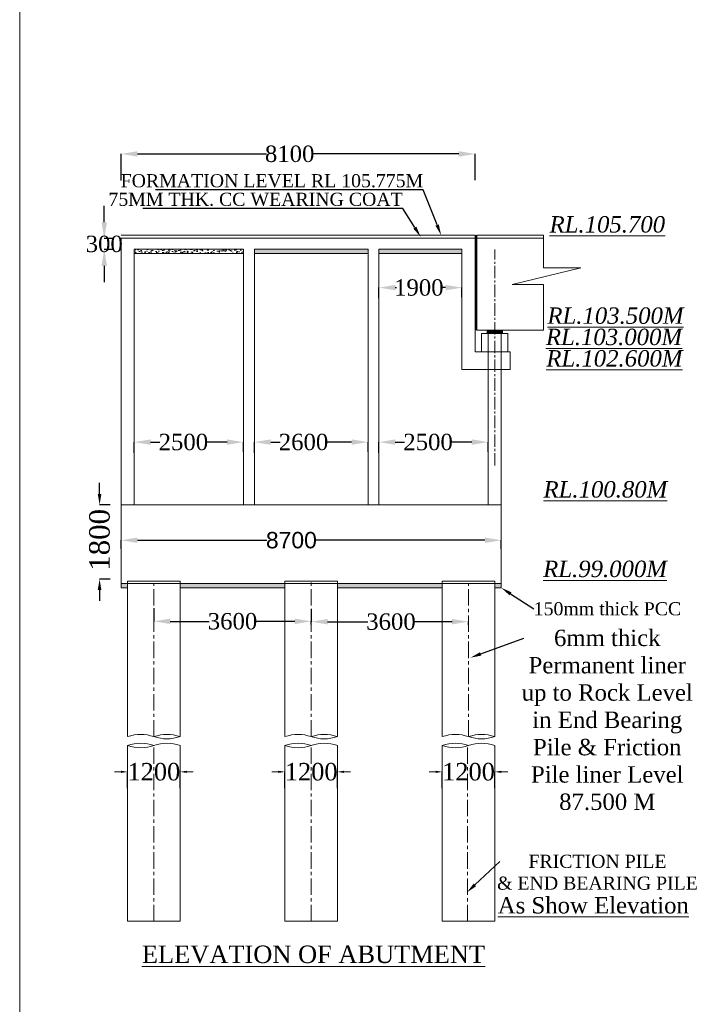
# Model space of a CAD drawing. Header units: millimetres. Extents: x 103078 to 28190236, y -3207472 to 320261.
# Tile 3 of 15: x 27853119 to 27915597, y -377406 to -287257. Entities that reach past the tile are written whole.
import ezdxf
from ezdxf import colors
from ezdxf.entities.mleader import LeaderData, LeaderLine
from ezdxf.math import Vec2, Vec3

# ---------------------------------------------------------------- set-up
doc = ezdxf.new("R2010")
doc.units = ezdxf.units.MM
doc.header["$LTSCALE"] = 60
doc.header["$MEASUREMENT"] = 0
doc.linetypes.add('CENTER2', pattern=[28.575, 19.05, -3.175, 3.175, -3.175])
doc.linetypes.add('CENTERX2', pattern=[4, 2.5, -0.5, 0.5, -0.5])
doc.layers.add('TEXT', color=7, linetype='Continuous')
doc.styles.add('PDF Arial Bold', font='times.ttf')
doc.dimstyles.get("Standard").update_dxf_attribs({"dimtxt": 400, "dimasz": 215, "dimexe": 0.18, "dimexo": 0.0625, "dimgap": 0.09, "dimtad": 0, "dimtih": 1, "dimtoh": 1, "dimdec": 0, "dimzin": 4, "dimdsep": 46, "dimtxsty": 'Standard', "dimblk": 'OPEN90', "dimcen": 0, "dimadec": 0, "dimazin": 1, "dimtfac": 1, "dimtdec": 0, "dimtix": 1, "dimtofl": 0, "dimtmove": 0, "dimatfit": 3, "dimldrblk": 'OPEN30', "dimfxl": 1, "dimtolj": 1, "dimtzin": 0, "dimarcsym": 0})
pattern_1 = [(50, (1894548.4, -303629), (717.260183, -62.752135), [75, -825]), (355, (1894548.4, -303629), (-138.751334, 752.192134), [60, -660]), (100.4514445, (1894608.14, -303634.2), (578.508847, 689.439991), [63.740192, -701.142112]), (46.1842, (1894548.4, -303429), (1067.24133, -165.51928), [112.5, -1237.5]), (96.6356355, (1894637.3, -303442.8), (934.661946, 974.1186), [95.61034, -1051.71376]), (351.184164, (1894548.4, -303429), (934.661945, 974.1186), [90, -990]), (21, (1894648.4, -303479), (596.907052, -402.61889), [75, -825]), (326, (1894648.4, -303479), (243.315332, 725.150045), [60, -660]), (71.4514447, (1894698.1, -303512.55), (840.222377, 322.531153), [63.74019, -701.142112]), (37.5, (1894548.37, -303629), (12.1598553, 332.8938538), [0, -652, 0, -670, 0, -662.5]), (7.5, (1894548.37, -303629), (263.0695374, 394.411712), [0, -382, 0, -637, 0, -252.5]), (327.5, (1894325.37, -303629), (533.8224362, -22.5548717), [0, -250, 0, -780, 0, -1035]), (317.5, (1894225.37, -303629), (583.186169, 100.104982), [0, -325, 0, -518, 0, -735])]

# ---------------------------------------------------------------- blocks, each defined once
blk = doc.blocks.new('*D6183')
at = {"color": 0, "linetype": 'Continuous', "lineweight": -2, "ltscale": 2, "transparency": 16777216}
for p, q in [((27860858, -305796), (27860858, -304296)), ((27861614, -307296), (27860858, -307296)), ((27861629, -308296), (27860858, -308296)), ((27860858, -309796), (27860858, -311296))]:
    blk.add_line(p, q, dxfattribs=at)
at = {"color": 0, "linetype": 'Continuous', "lineweight": 9, "ltscale": 2, "transparency": 16777216}
for points in [[(27860608, -305796), (27861108, -305796), (27860858, -307296)], [(27860608, -309796), (27861108, -309796), (27860858, -308296)]]:
    blk.add_solid(points, dxfattribs=at)
at = {"layer": 'Defpoints', "color": 0, "linetype": 'Continuous', "lineweight": 9, "ltscale": 2, "transparency": 16777216}
for p in [(27860858, -307296), (27861614, -307296), (27861629, -308296)]:
    blk.add_point(p, dxfattribs=at)
at = {"color": 0, "linetype": 'Continuous', "lineweight": 9, "ltscale": 2, "transparency": 16777216, "insert": (27860858, -307796), "char_height": 1500, "attachment_point": 5, "style": 'PDF Arial Bold'}
blk.add_mtext('\\A1;300', dxfattribs=at)
blk = doc.blocks.new('*D6184')
at = {"color": 0, "linetype": 'Continuous', "lineweight": -2, "ltscale": 2, "transparency": 16777216}
for p, q in [((27862400, -301995), (27862400, -299546)), ((27863900, -299547), (27875722, -299547)), ((27893300, -299547), (27879938, -299547)), ((27894800, -301959), (27894800, -299546))]:
    blk.add_line(p, q, dxfattribs=at)
at = {"color": 0, "linetype": 'Continuous', "lineweight": 9, "ltscale": 2, "transparency": 16777216}
for points in [[(27863900, -299297), (27863900, -299797), (27862400, -299547)], [(27893300, -299297), (27893300, -299797), (27894800, -299547)]]:
    blk.add_solid(points, dxfattribs=at)
at = {"layer": 'Defpoints', "color": 0, "linetype": 'Continuous', "lineweight": 9, "ltscale": 2, "transparency": 16777216}
for p in [(27894800, -299547), (27862400, -301995), (27894800, -301959)]:
    blk.add_point(p, dxfattribs=at)
at = {"color": 0, "linetype": 'Continuous', "lineweight": 9, "ltscale": 2, "transparency": 16777216, "insert": (27877830, -299547), "char_height": 1500, "attachment_point": 5, "style": 'PDF Arial Bold'}
blk.add_mtext('\\A1;8100', dxfattribs=at)
blk = doc.blocks.new('*D6185')
at = {"color": 0, "linetype": 'Continuous', "lineweight": 9, "ltscale": 2, "transparency": 16777216}
for p, q in [((27862400, -356121), (27861800, -356121)), ((27868400, -356121), (27869000, -356121))]:
    blk.add_line(p, q, dxfattribs=at)
at = {"color": 0, "linetype": 'Continuous', "lineweight": -2, "ltscale": 2, "transparency": 16777216}
for p, q in [((27863000, -357606), (27863000, -356120)), ((27867800, -357606), (27867800, -356120))]:
    blk.add_line(p, q, dxfattribs=at)
at = {"color": 0, "linetype": 'Continuous', "lineweight": 9, "ltscale": 2, "transparency": 16777216}
for points in [[(27862400, -356021), (27862400, -356221), (27863000, -356121)], [(27868400, -356021), (27868400, -356221), (27867800, -356121)]]:
    blk.add_solid(points, dxfattribs=at)
at = {"layer": 'Defpoints', "color": 0, "linetype": 'Continuous', "lineweight": 9, "ltscale": 2, "transparency": 16777216}
for p in [(27867800, -356121), (27863000, -357607), (27867800, -357607)]:
    blk.add_point(p, dxfattribs=at)
at = {"color": 0, "linetype": 'Continuous', "lineweight": 9, "ltscale": 2, "transparency": 16777216, "insert": (27865400, -356121), "char_height": 1000, "attachment_point": 5, "style": 'PDF Arial Bold'}
blk.add_mtext('\\A1;{\\H1.6x;1200}', dxfattribs=at)
blk = doc.blocks.new('*D6186')
at = {"color": 0, "linetype": 'Continuous', "lineweight": 9, "ltscale": 2, "transparency": 16777216}
for p, q in [((27876800, -356121), (27876200, -356121)), ((27882800, -356121), (27883400, -356121))]:
    blk.add_line(p, q, dxfattribs=at)
at = {"color": 0, "linetype": 'Continuous', "lineweight": -2, "ltscale": 2, "transparency": 16777216}
for p, q in [((27877400, -357606), (27877400, -356120)), ((27882200, -357606), (27882200, -356120))]:
    blk.add_line(p, q, dxfattribs=at)
at = {"color": 0, "linetype": 'Continuous', "lineweight": 9, "ltscale": 2, "transparency": 16777216}
for points in [[(27876800, -356021), (27876800, -356221), (27877400, -356121)], [(27882800, -356021), (27882800, -356221), (27882200, -356121)]]:
    blk.add_solid(points, dxfattribs=at)
at = {"layer": 'Defpoints', "color": 0, "linetype": 'Continuous', "lineweight": 9, "ltscale": 2, "transparency": 16777216}
for p in [(27882200, -356121), (27877400, -357607), (27882200, -357607)]:
    blk.add_point(p, dxfattribs=at)
at = {"color": 0, "linetype": 'Continuous', "lineweight": 9, "ltscale": 2, "transparency": 16777216, "insert": (27879800, -356121), "char_height": 1000, "attachment_point": 5, "style": 'PDF Arial Bold'}
blk.add_mtext('\\A1;{\\H1.6x;1200}', dxfattribs=at)
blk = doc.blocks.new('*D6187')
at = {"color": 0, "linetype": 'Continuous', "lineweight": 9, "ltscale": 2, "transparency": 16777216}
for p, q in [((27891200, -356121), (27890600, -356121)), ((27897200, -356121), (27897800, -356121))]:
    blk.add_line(p, q, dxfattribs=at)
at = {"color": 0, "linetype": 'Continuous', "lineweight": -2, "ltscale": 2, "transparency": 16777216}
for p, q in [((27891800, -357606), (27891800, -356120)), ((27896600, -357606), (27896600, -356120))]:
    blk.add_line(p, q, dxfattribs=at)
at = {"color": 0, "linetype": 'Continuous', "lineweight": 9, "ltscale": 2, "transparency": 16777216}
for points in [[(27891200, -356021), (27891200, -356221), (27891800, -356121)], [(27897200, -356021), (27897200, -356221), (27896600, -356121)]]:
    blk.add_solid(points, dxfattribs=at)
at = {"layer": 'Defpoints', "color": 0, "linetype": 'Continuous', "lineweight": 9, "ltscale": 2, "transparency": 16777216}
for p in [(27896600, -356121), (27891800, -357607), (27896600, -357607)]:
    blk.add_point(p, dxfattribs=at)
at = {"color": 0, "linetype": 'Continuous', "lineweight": 9, "ltscale": 2, "transparency": 16777216, "insert": (27894200, -356121), "char_height": 1000, "attachment_point": 5, "style": 'PDF Arial Bold'}
blk.add_mtext('\\A1;{\\H1.6x;1200}', dxfattribs=at)
blk = doc.blocks.new('*D6193')
at = {"color": 0, "linetype": 'Continuous', "lineweight": -2, "ltscale": 2, "transparency": 16777216}
for p, q in [((27863600, -326903), (27863600, -325932)), ((27865100, -325932), (27865948, -325932)), ((27872100, -325932), (27870251, -325932)), ((27873600, -326821), (27873600, -325932))]:
    blk.add_line(p, q, dxfattribs=at)
at = {"color": 0, "linetype": 'Continuous', "lineweight": 9, "ltscale": 2, "transparency": 16777216}
for points in [[(27865100, -325682), (27865100, -326182), (27863600, -325932)], [(27872100, -325682), (27872100, -326182), (27873600, -325932)]]:
    blk.add_solid(points, dxfattribs=at)
at = {"layer": 'Defpoints', "color": 0, "linetype": 'Continuous', "lineweight": 9, "ltscale": 2, "transparency": 16777216}
for p in [(27863600, -325932), (27863600, -326903), (27873600, -326821)]:
    blk.add_point(p, dxfattribs=at)
at = {"color": 0, "linetype": 'Continuous', "lineweight": 9, "ltscale": 2, "transparency": 16777216, "insert": (27868099, -325932), "char_height": 1500, "attachment_point": 5, "style": 'PDF Arial Bold'}
blk.add_mtext('\\A1;2500', dxfattribs=at)
blk = doc.blocks.new('*D6194')
at = {"color": 0, "linetype": 'Continuous', "lineweight": -2, "ltscale": 2, "transparency": 16777216}
for p, q in [((27874600, -326903), (27874600, -325932)), ((27876100, -325932), (27876948, -325932)), ((27883500, -325932), (27881251, -325932)), ((27885000, -326821), (27885000, -325932))]:
    blk.add_line(p, q, dxfattribs=at)
at = {"color": 0, "linetype": 'Continuous', "lineweight": 9, "ltscale": 2, "transparency": 16777216}
for points in [[(27876100, -325682), (27876100, -326182), (27874600, -325932)], [(27883500, -325682), (27883500, -326182), (27885000, -325932)]]:
    blk.add_solid(points, dxfattribs=at)
at = {"layer": 'Defpoints', "color": 0, "linetype": 'Continuous', "lineweight": 9, "ltscale": 2, "transparency": 16777216}
for p in [(27874600, -325932), (27874600, -326903), (27885000, -326821)]:
    blk.add_point(p, dxfattribs=at)
at = {"color": 0, "linetype": 'Continuous', "lineweight": 9, "ltscale": 2, "transparency": 16777216, "insert": (27879099, -325932), "char_height": 1500, "attachment_point": 5, "style": 'PDF Arial Bold'}
blk.add_mtext('\\A1;2600', dxfattribs=at)
blk = doc.blocks.new('*D6195')
at = {"color": 0, "linetype": 'Continuous', "lineweight": -2, "ltscale": 2, "transparency": 16777216}
for p, q in [((27886000, -326903), (27886000, -325932)), ((27887500, -325932), (27888348, -325932)), ((27894500, -325932), (27892651, -325932)), ((27896000, -326821), (27896000, -325932))]:
    blk.add_line(p, q, dxfattribs=at)
at = {"color": 0, "linetype": 'Continuous', "lineweight": 9, "ltscale": 2, "transparency": 16777216}
for points in [[(27887500, -325682), (27887500, -326182), (27886000, -325932)], [(27894500, -325682), (27894500, -326182), (27896000, -325932)]]:
    blk.add_solid(points, dxfattribs=at)
at = {"layer": 'Defpoints', "color": 0, "linetype": 'Continuous', "lineweight": 9, "ltscale": 2, "transparency": 16777216}
for p in [(27886000, -325932), (27886000, -326903), (27896000, -326821)]:
    blk.add_point(p, dxfattribs=at)
at = {"color": 0, "linetype": 'Continuous', "lineweight": 9, "ltscale": 2, "transparency": 16777216, "insert": (27890499, -325932), "char_height": 1500, "attachment_point": 5, "style": 'PDF Arial Bold'}
blk.add_mtext('\\A1;2500', dxfattribs=at)
blk = doc.blocks.new('*D6196')
at = {"color": 0, "linetype": 'Continuous', "lineweight": -2, "ltscale": 2, "transparency": 16777216}
for p, q in [((27886000, -312757), (27886000, -311786)), ((27887500, -311786), (27887608, -311786)), ((27892100, -311786), (27891699, -311786)), ((27893600, -312675), (27893600, -311786))]:
    blk.add_line(p, q, dxfattribs=at)
at = {"color": 0, "linetype": 'Continuous', "lineweight": 9, "ltscale": 2, "transparency": 16777216}
for points in [[(27887500, -311536), (27887500, -312036), (27886000, -311786)], [(27892100, -311536), (27892100, -312036), (27893600, -311786)]]:
    blk.add_solid(points, dxfattribs=at)
at = {"layer": 'Defpoints', "color": 0, "linetype": 'Continuous', "lineweight": 9, "ltscale": 2, "transparency": 16777216}
for p in [(27886000, -311786), (27886000, -312757), (27893600, -312675)]:
    blk.add_point(p, dxfattribs=at)
at = {"color": 0, "linetype": 'Continuous', "lineweight": 9, "ltscale": 2, "transparency": 16777216, "insert": (27889653, -311786), "char_height": 1500, "attachment_point": 5, "style": 'PDF Arial Bold'}
blk.add_mtext('\\A1;1900', dxfattribs=at)
blk = doc.blocks.new('*D6216')
at = {"color": 0, "linetype": 'Continuous', "lineweight": -2, "ltscale": 2, "transparency": 16777216}
for p, q in [((27862400, -335711), (27862400, -334917)), ((27863900, -334918), (27875748, -334918)), ((27895700, -334918), (27880224, -334918)), ((27897200, -335691), (27897200, -334917))]:
    blk.add_line(p, q, dxfattribs=at)
at = {"color": 0, "linetype": 'Continuous', "lineweight": 9, "ltscale": 2, "transparency": 16777216}
for points in [[(27863900, -334668), (27863900, -335168), (27862400, -334918)], [(27895700, -334668), (27895700, -335168), (27897200, -334918)]]:
    blk.add_solid(points, dxfattribs=at)
at = {"layer": 'Defpoints', "color": 0, "linetype": 'Continuous', "lineweight": 9, "ltscale": 2, "transparency": 16777216}
for p in [(27897200, -334918), (27862400, -335711), (27897200, -335691)]:
    blk.add_point(p, dxfattribs=at)
at = {"color": 0, "linetype": 'Continuous', "lineweight": 9, "ltscale": 2, "transparency": 16777216, "insert": (27877986, -334918), "char_height": 1500, "attachment_point": 5, "style": 'PDF Arial Bold'}
blk.add_mtext('\\A1;{\\fArial|b0|i0|c0|p34;8700}', dxfattribs=at)
blk = doc.blocks.new('*D6237')
at = {"color": 0, "linetype": 'Continuous', "lineweight": -2, "ltscale": 2, "transparency": 16777216}
for p, q in [((27860430, -330674), (27860430, -329674)), ((27861415, -331674), (27860430, -331674)), ((27861415, -338474), (27860430, -338474)), ((27860430, -339474), (27860430, -340474))]:
    blk.add_line(p, q, dxfattribs=at)
at = {"color": 0, "linetype": 'Continuous', "lineweight": 9, "ltscale": 2, "transparency": 16777216}
for points in [[(27860263, -330674), (27860597, -330674), (27860430, -331674)], [(27860263, -339474), (27860597, -339474), (27860430, -338474)]]:
    blk.add_solid(points, dxfattribs=at)
at = {"layer": 'Defpoints', "color": 0, "linetype": 'Continuous', "lineweight": 9, "ltscale": 2, "transparency": 16777216}
for p in [(27861415, -331674), (27860430, -338474), (27861415, -338474)]:
    blk.add_point(p, dxfattribs=at)
at = {"color": 0, "linetype": 'Continuous', "lineweight": 9, "ltscale": 2, "transparency": 16777216, "insert": (27860430, -334884), "char_height": 1500, "attachment_point": 5, "rotation": 90, "style": 'PDF Arial Bold'}
blk.add_mtext('\\A1;{\\H1.25x;1800}', dxfattribs=at)
blk = doc.blocks.new('*D6329')
at = {"color": 0, "linetype": 'Continuous', "lineweight": -2, "ltscale": 2, "transparency": 16777216}
for p, q in [((27865400, -341142), (27865400, -342343)), ((27866900, -342342), (27870470, -342342)), ((27878300, -342342), (27874731, -342342)), ((27879800, -342620), (27879800, -342342))]:
    blk.add_line(p, q, dxfattribs=at)
at = {"color": 0, "linetype": 'Continuous', "lineweight": 9, "ltscale": 2, "transparency": 16777216}
for points in [[(27866900, -342092), (27866900, -342592), (27865400, -342342)], [(27878300, -342092), (27878300, -342592), (27879800, -342342)]]:
    blk.add_solid(points, dxfattribs=at)
at = {"layer": 'Defpoints', "color": 0, "linetype": 'Continuous', "lineweight": 9, "ltscale": 2, "transparency": 16777216}
for p in [(27865400, -341142), (27865400, -342342), (27879800, -342620)]:
    blk.add_point(p, dxfattribs=at)
at = {"color": 0, "linetype": 'Continuous', "lineweight": 9, "ltscale": 2, "transparency": 16777216, "insert": (27872600, -342342), "char_height": 1500, "attachment_point": 5, "style": 'PDF Arial Bold'}
blk.add_mtext('\\A1;3600', dxfattribs=at)
blk = doc.blocks.new('*D6330')
at = {"color": 0, "linetype": 'Continuous', "lineweight": -2, "ltscale": 2, "transparency": 16777216}
for p, q in [((27879800, -341194), (27879800, -342377)), ((27881300, -342377), (27884972, -342377)), ((27892700, -342377), (27889233, -342377)), ((27894200, -342672), (27894200, -342377))]:
    blk.add_line(p, q, dxfattribs=at)
at = {"color": 0, "linetype": 'Continuous', "lineweight": 9, "ltscale": 2, "transparency": 16777216}
for points in [[(27881300, -342127), (27881300, -342627), (27879800, -342377)], [(27892700, -342127), (27892700, -342627), (27894200, -342377)]]:
    blk.add_solid(points, dxfattribs=at)
at = {"layer": 'Defpoints', "color": 0, "linetype": 'Continuous', "lineweight": 9, "ltscale": 2, "transparency": 16777216}
for p in [(27879800, -341194), (27879800, -342377), (27894200, -342672)]:
    blk.add_point(p, dxfattribs=at)
at = {"color": 0, "linetype": 'Continuous', "lineweight": 9, "ltscale": 2, "transparency": 16777216, "insert": (27887102, -342377), "char_height": 1500, "attachment_point": 5, "style": 'PDF Arial Bold'}
blk.add_mtext('\\A1;3600', dxfattribs=at)

msp = doc.modelspace()

# ---------------------------------------------------------------- hatches: boundary and pattern name
at = {"linetype": 'Continuous', "lineweight": 9, "ltscale": 2}
h = msp.add_hatch(dxfattribs=at)
h.set_pattern_fill('AR-CONC', scale=100)
h.set_pattern_definition(pattern_1)
h.paths.add_polyline_path([(27873600.4, -308273.5), (27863600.4, -308273.5), (27863600.4, -308673.5), (27873600.4, -308673.5)])
h = msp.add_hatch(dxfattribs=at)
h.set_pattern_fill('AR-CONC', scale=100)
h.set_pattern_definition(pattern_1)
h.paths.add_polyline_path([(27885000.4, -308273.5), (27874600.4, -308273.5), (27874600.4, -308673.5), (27885000.4, -308673.5)])
h.paths.add_polyline_path([(27893600.4, -308273.5), (27886000.4, -308273.5), (27886000.4, -308673.5), (27893600.4, -308673.5)])
h = msp.add_hatch(dxfattribs=at)
h.set_pattern_fill('ANSI31', scale=4)
h.set_pattern_definition([(45, (-20384320.32786, 6554972.25297), (-0.3535533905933, 0.3535533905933), [])])
h.paths.add_polyline_path([(27896600.4, -315673.5), (27895900.4, -315673.5), (27895900.4, -315993.5), (27896600.4, -315993.5)])
h.paths.add_polyline_path([(27897300.4, -315673.5), (27896600.4, -315673.5), (27896600.4, -315993.5), (27897300.4, -315993.5)])
at = {"linetype": 'Continuous', "lineweight": 9}
h = msp.add_hatch(dxfattribs=at)
h.set_pattern_fill('AR-CONC', scale=100, style=0)
h.set_pattern_definition([(50, (27822312.26, -515085.6), (717.2602, -62.7521), [75, -825]), (355, (27822312.3, -515085.6), (-138.7513, 752.192), [60, -660]), (100.4514, (27822372.04, -515090.8), (578.5094, 689.4395), [63.7402, -701.142]), (46.1842, (27822312.3, -514885.6), (1067.241, -165.519), [112.5, -1237.5]), (96.6356, (27822401.2, -514899.4), (934.6627, 974.118), [95.61, -1051.713]), (351.1842, (27822312.3, -514885.6), (934.662, 974.1186), [90, -990]), (21, (27822412.26, -514935.6), (596.907, -402.6189), [75, -825]), (326, (27822412.3, -514935.6), (243.3153, 725.15), [60, -660]), (71.4514, (27822462, -514969.16), (840.2226, 322.5305), [63.7402, -701.142]), (37.5, (27822312.26, -515085.6), (12.15986, 332.89385), [0, -652, 0, -670, 0, -662.5]), (7.5, (27822312.26, -515085.6), (263.06954, 394.4117), [0, -382, 0, -637, 0, -252.5]), (327.5, (27822089.26, -515085.6), (533.82244, -22.55487), [0, -250, 0, -780, 0, -1035]), (317.5, (27821989.26, -515085.6), (583.1862, 100.105), [0, -325, 0, -518, 0, -735])])
h.paths.add_polyline_path([(27877400.4, -338873.5), (27867800.4, -338873.5), (27867800.4, -339273.5), (27877400.4, -339273.5)])
h.paths.add_polyline_path([(27863000.4, -338873.5), (27862400.4, -338873.5), (27862400.4, -339273.5), (27863000.4, -339273.5)])
h.paths.add_polyline_path([(27891800.4, -338873.5), (27882200.4, -338873.5), (27882200.4, -339273.5), (27891800.4, -339273.5)])
h.paths.add_polyline_path([(27897200.4, -338873.5), (27896600.4, -338873.5), (27896600.4, -339273.5), (27897200.4, -339273.5)])

# ---------------------------------------------------------------- linework, layer by layer
at = {"color": 7, "linetype": 'Continuous', "lineweight": 9}
for p, q in [((27894800.4, -306973.5), (27862400.4, -306973.5)), ((27862400.4, -307273.5), (27862400.4, -328473.5)), ((27862400.4, -331673.5), (27862400.4, -307273.5)), ((27893600.4, -307273.5), (27862400.4, -307273.5)), ((27894800.4, -307273.5), (27893600.4, -307273.5)), ((27894800.4, -307273.5), (27894800.4, -306973.5)), ((27894800.4, -317673.5), (27894800.4, -307260.8)), ((27894880.4, -307273.5), (27894880.4, -306973.5)), ((27894960.4, -307273.5), (27894960.4, -306973.5)), ((27873600.4, -308273.5), (27863600.4, -308273.5)), ((27863600.4, -331673.5), (27863600.4, -308273.5)), ((27873600.4, -331673.5), (27873600.4, -308273.5)), ((27885000.4, -308273.5), (27874600.4, -308273.5)), ((27874600.4, -331673.5), (27874600.4, -308273.5)), ((27885000.4, -331673.5), (27885000.4, -308273.5)), ((27893600.4, -308273.5), (27886000.4, -308273.5)), ((27886000.4, -331673.5), (27886000.4, -308273.5)), ((27893600.4, -308273.5), (27893600.4, -319273.5)), ((27863600.4, -312520.8), (27863600.4, -308473.5)), ((27873600.4, -308673.5), (27863600.4, -308673.5)), ((27885000.4, -308673.5), (27874600.4, -308673.5)), ((27893600.4, -308673.5), (27886000.4, -308673.5)), ((27897800.4, -315993.5), (27895400.4, -315993.5)), ((27895400.4, -315993.5), (27895400.4, -317673.5)), ((27896000.4, -331673.5), (27896000.4, -315673.5)), ((27897200.4, -331673.5), (27897200.4, -315673.5)), ((27897300.4, -315993.5), (27897300.4, -315673.5)), ((27897800.4, -317673.5), (27897800.4, -315993.5)), ((27894800.4, -317673.5), (27896300.4, -317673.5)), ((27896300.4, -317673.5), (27898000.4, -317673.5)), ((27898000.4, -317673.5), (27898000.4, -319273.5)), ((27898000.4, -319273.5), (27893600.4, -319273.5)), ((27897200.4, -331673.5), (27862400.4, -331673.5)), ((27862400.4, -338873.5), (27862400.4, -331673.5)), ((27897200.4, -338873.5), (27862400.4, -338873.5)), ((27863000.4, -338873.5), (27862400.4, -338873.5)), ((27862400.4, -338873.5), (27862400.4, -339025.9)), ((27867800.4, -338673.5), (27863000.4, -338673.5)), ((27863000.4, -352899.5), (27863000.4, -338673.5)), ((27867800.4, -352899.5), (27867800.4, -338673.5)), ((27882200.4, -338673.5), (27877400.4, -338673.5)), ((27882200.4, -338673.5), (27882200.4, -339113.6)), ((27882200.4, -352899.5), (27882200.4, -338873.5)), ((27896600.4, -338673.5), (27891800.4, -338673.5)), ((27891800.4, -352899.5), (27891800.4, -338673.5)), ((27896600.4, -352899.5), (27896600.4, -338673.5)), ((27897200.4, -338873.5), (27897200.4, -339273.5)), ((27877400.4, -339273.5), (27867800.4, -339273.5)), ((27891800.4, -339273.5), (27882200.4, -339273.5)), ((27897200.4, -339273.5), (27896600.4, -339273.5)), ((27863000.4, -369791.5), (27863000.4, -353713.5)), ((27867800.4, -369791.5), (27867800.4, -353713.5)), ((27882200.4, -369791.5), (27882200.4, -353713.5)), ((27891800.4, -369791.5), (27891800.4, -353713.5)), ((27896600.4, -369791.5), (27896600.4, -353713.5)), ((27863000.4, -369791.5), (27867800.4, -369791.5)), ((27877400.4, -369791.5), (27882200.4, -369791.5)), ((27891800.4, -369791.5), (27896600.4, -369791.5))]:
    msp.add_line(p, q, dxfattribs=at)
at = {"color": 7, "linetype": 'Continuous', "lineweight": 9, "ltscale": 2}
for p, q in [((27894880.4, -315673.5), (27894880.4, -307273.5)), ((27894880.4, -315673.5), (27894880.4, -307273.5)), ((27894960.4, -306973.5), (27901047.7, -306973.5)), ((27894960.4, -315673.5), (27894960.4, -307273.5)), ((27894960.4, -307273.5), (27901047.7, -307273.5)), ((27901047.7, -306973.5), (27901047.7, -309971.8)), ((27904465.7, -309971.8), (27898205, -311489.8)), ((27901047.7, -309971.8), (27904465.7, -309971.8)), ((27898205, -311489.8), (27901047.7, -311489.8)), ((27901047.7, -311489.8), (27901047.7, -315673.5)), ((27901047.7, -315673.5), (27894960.4, -315673.5)), ((27895900.4, -315673.5), (27897300.4, -315673.5)), ((27895900.4, -315673.5), (27897200.4, -315673.5)), ((27895900.4, -315673.5), (27895900.4, -315993.5)), ((27897200.4, -315673.5), (27897200.4, -315993.5)), ((27897200.4, -331673.5), (27897200.4, -338873.5)), ((27862400.4, -339273.5), (27862400.4, -338873.5)), ((27863000.4, -339273.5), (27862400.4, -339273.5))]:
    msp.add_line(p, q, dxfattribs=at)
at = {"linetype": 'CENTER2', "lineweight": 9}
msp.add_line((27896600.4, -328081.5), (27896600.4, -308293.5), dxfattribs=at)
at = {"color": 7, "linetype": 'Continuous', "lineweight": 9, "ltscale": 20}
for p, q in [((27877400.4, -352899.5), (27877400.4, -338673.5)), ((27877400.4, -369791.5), (27877400.4, -353713.5))]:
    msp.add_line(p, q, dxfattribs=at)
at = {"color": 7, "linetype": 'Continuous', "lineweight": 9, "ltscale": 2}
msp.add_lwpolyline([(28190236.3, -440868.5), (27853119.3, -440868.5), (27853119.3, -200975.5), (28190236.3, -200975.5)], close=True, dxfattribs=at)
for centre, start, end in [((27864200.4, -356326.9), 70.703909, 109.296091), ((27866600.4, -356326.9), 70.703909, 109.296091), ((27866600.4, -349472.1), 250.703909, 289.296091), ((27878600.4, -356326.9), 70.703909, 109.296091), ((27881000.4, -356326.9), 70.703909, 109.296091), ((27881000.4, -349472.1), 250.703909, 289.296091), ((27893000.4, -356326.9), 70.703909, 109.296091), ((27895400.4, -356326.9), 70.703909, 109.296091), ((27895400.4, -349472.1), 250.703909, 289.296091), ((27864200.4, -357140.9), 70.703909, 109.296091), ((27864200.4, -350286.1), 250.703909, 289.296091), ((27866600.4, -357140.9), 70.703909, 109.296091), ((27878600.4, -357140.9), 70.703909, 109.296091), ((27878600.4, -350286.1), 250.703909, 289.296091), ((27881000.4, -357140.9), 70.703909, 109.296091), ((27893000.4, -357140.9), 70.703909, 109.296091), ((27893000.4, -350286.1), 250.703909, 289.296091), ((27895400.4, -357140.9), 70.703909, 109.296091)]:
    msp.add_arc(centre, 3631.4, start, end, dxfattribs=at)
at = {"layer": 'TEXT', "color": 7, "linetype": 'CENTERX2', "lineweight": 9, "ltscale": 10}
for p, q in [((27865400.4, -352899.5), (27865400.4, -338925.1)), ((27879800.4, -352899.5), (27879800.4, -338673.5)), ((27879800.4, -352899.5), (27879800.4, -338873.5)), ((27879800.4, -352899.5), (27879800.4, -338873.5)), ((27894200.4, -352899.5), (27894200.4, -338925.1)), ((27879800.4, -352899.5), (27879800.4, -339073.5)), ((27865400.4, -369791.5), (27865400.4, -353713.5)), ((27879800.4, -369791.5), (27879800.4, -353713.5)), ((27879800.4, -369791.5), (27879800.4, -353713.5)), ((27879800.4, -369791.5), (27879800.4, -353713.5)), ((27894098.4, -369791.5), (27894098.4, -353713.5))]:
    msp.add_line(p, q, dxfattribs=at)

# ---------------------------------------------------------------- texts
at = {"color": 7, "linetype": 'Continuous', "lineweight": 9, "ltscale": 2, "char_height": 1500, "attachment_point": 3, "style": 'PDF Arial Bold'}
for s, insert, width in [('{\\fTimes New Roman|b0|i1|c0|p18;\\LRL.105.700 }', (27912191.3, -305243.7), 7728.967), ('{\\fTimes New Roman|b0|i1|c0|p18;\\LRL.103.500M}', (27913879.3, -313600.4), 7728.967), ('{\\fTimes New Roman|b0|i1|c0|p18;\\LRL.103.000M}', (27913743.8, -315549), 7728.967), ('{\\fTimes New Roman|b0|i1|c0|p18;\\LRL.102.600M}', (27913781.8, -317512.2), 7728.967), ('{\\fTimes New Roman|b0|i1|c0|p18;\\LRL.100.80M}', (27912390, -329508), 7728.967), ('{\\fTimes New Roman|b0|i1|c0|p18;\\LRL.99.000M}', (27912358.9, -336788.4), 7728.967), ('\\pxqc;{\\L\\C256;As Show Elevation}', (27915294.1, -367589.8), 19340.807)]:
    msp.add_mtext(s, dxfattribs=dict(at, insert=insert, width=width))
at = {"linetype": 'Continuous', "lineweight": 9, "insert": (27863696.1, -372027.3), "char_height": 1600, "width": 31874.716, "attachment_point": 1}
msp.add_mtext('{\\fTimes New Roman|b0|i0|c0|p18;\\L ELEVATION OF ABUTMENT }', dxfattribs=at)

# ---------------------------------------------------------------- dimensions: what is measured, and where the dimension line sits
at = {"color": 7, "linetype": 'Continuous', "lineweight": 9, "ltscale": 2}
for base, p1, p2, text, picture, middle in [((27894800.4, -299546.5), (27862400.4, -301995.4), (27894800.4, -301959.3), '8100', '*D6184', (27877830, -299546.5)), ((27886000.4, -311786.3), (27893600.4, -312674.6), (27886000.4, -312757.4), '1900', '*D6196', (27889653.4, -311786.3)), ((27863600.4, -325932.4), (27873600.4, -326820.7), (27863600.4, -326903.4), '2500', '*D6193', (27868099.4, -325932.4)), ((27874600.4, -325932.4), (27885000.4, -326820.7), (27874600.4, -326903.4), '2600', '*D6194', (27879099.4, -325932.4)), ((27886000.4, -325932.4), (27896000.4, -326820.7), (27886000.4, -326903.4), '2500', '*D6195', (27890499.4, -325932.4)), ((27897200.4, -334917.5), (27862400.4, -335711.2), (27897200.4, -335691.4), '{\\fArial|b0|i0|c0|p34;8700}', '*D6216', (27877986.1, -334917.5)), ((27865400.4, -342342.5), (27879800.4, -342620.5), (27865400.4, -341142.2), '3600', '*D6329', (27872600.4, -342342.5)), ((27879800.4, -342377.1), (27894200.4, -342672.1), (27879800.4, -341193.8), '3600', '*D6330', (27887102.4, -342377.1))]:
    dim = msp.add_linear_dim(base=base, p1=p1, p2=p2, text=text, dimstyle='Standard', override={"dimtxt": 1500, "dimasz": 1500, "dimtxsty": 'PDF Arial Bold', "dimfxl": 300}, dxfattribs=at)
    dim.commit()
    dim.dimension.update_dxf_attribs({"geometry": picture, "text_midpoint": middle, "dimtype": 160})
dim = msp.add_linear_dim(base=(27860858.4, -307296.2), p1=(27861628.9, -308296.2), p2=(27861614.4, -307296.2), angle=90, text='300', dimstyle='Standard', override={"dimtxt": 1500, "dimasz": 1500, "dimtxsty": 'PDF Arial Bold', "dimfxl": 300}, dxfattribs=at)
dim.commit()
dim.dimension.update_dxf_attribs({"geometry": '*D6183', "text_midpoint": (27860858.4, -307796.2), "dimtype": 160})
dim = msp.add_linear_dim(base=(27860430, -338473.5), p1=(27861415, -331673.5), p2=(27861415, -338473.5), angle=90, text='{\\H1.25x;1800}', dimstyle='Standard', override={"dimtxt": 1500, "dimasz": 1000, "dimtxsty": 'PDF Arial Bold', "dimfxl": 300}, dxfattribs=at)
dim.commit()
dim.dimension.update_dxf_attribs({"geometry": '*D6237', "text_midpoint": (27860430, -334884.5), "dimtype": 160, "text_rotation": 90})
for base, p1, p2, picture, middle in [((27867800.4, -356120.7), (27863000.4, -357606.5), (27867800.4, -357606.5), '*D6185', (27865400.4, -356120.7)), ((27882200.4, -356120.7), (27877400.4, -357606.5), (27882200.4, -357606.5), '*D6186', (27879800.4, -356120.7)), ((27896600.4, -356120.7), (27891800.4, -357606.5), (27896600.4, -357606.5), '*D6187', (27894200.4, -356120.7))]:
    dim = msp.add_linear_dim(base=base, p1=p1, p2=p2, text='{\\H1.6x;1200}', dimstyle='Standard', override={"dimtxt": 1000, "dimasz": 600, "dimtxsty": 'PDF Arial Bold', "dimfxl": 300, "dimlwd": 9}, dxfattribs=at)
    dim.commit()
    dim.dimension.update_dxf_attribs({"geometry": picture, "text_midpoint": middle})

# ---------------------------------------------------------------- leaders
ml = msp.add_multileader_mtext('Standard', dxfattribs=at)
ml.set_content('{\\fTimes New Roman|b0|i0|c0|p18;\\C256;FORMATION LEVEL RL 105.775M}', color=7)
ml.set_leader_properties()
ml.build(insert=Vec2(0, 0))
ml.multileader.update_dxf_attribs({"has_dogleg": 0, "text_right_attachment_type": 6, "dogleg_length": 1.44, "arrow_head_size": 1000})
ctx = ml.context
ctx.base_point, ctx.char_height, ctx.arrow_head_size, ctx.landing_gap_size, ctx.plane_origin = Vec3(27863044.1, -302013.2), 1200, 1000, 0.36, Vec3(27877254.4, -306983.5)
ctx.right_attachment, ctx.text_align_type = 6, 2
notes = []
notes.append((ctx, [(0, (1, 1, 0), (27890050.2, -302839.8), (-1, 0), 1.44, [(0, [(27891692.4, -306983.5)], 0, [])])]))
ctx.mtext.insert, ctx.mtext.alignment, ctx.mtext.flow_direction = Vec3(27890048.4, -301399.8), 3, 5
ml = msp.add_multileader_mtext('Standard', dxfattribs=at)
ml.set_content('{\\fTimes New Roman|b0|i0|c0|p18;75MM THK. CC WEARING COAT }', color=7)
ml.set_leader_properties()
ml.build(insert=Vec2(0, 0))
ml.multileader.update_dxf_attribs({"has_dogleg": 0, "text_right_attachment_type": 6, "dogleg_length": 0.36, "arrow_head_size": 1000})
ctx = ml.context
ctx.base_point, ctx.char_height, ctx.arrow_head_size, ctx.landing_gap_size, ctx.plane_origin = Vec3(27861956.6, -303713.4), 1200, 1000, 0.36, Vec3(27875384.7, -307139.8)
ctx.right_attachment, ctx.text_align_type = 6, 2
notes.append((ctx, [(0, (1, 1, 0), (27888180.5, -304540), (-1, 0), 1.44, [(0, [(27889822.7, -307139.8)], 0, [])])]))
ctx.mtext.insert, ctx.mtext.alignment, ctx.mtext.flow_direction = Vec3(27888178.7, -303100), 3, 5
ml = msp.add_multileader_mtext('Standard', dxfattribs=at)
ml.set_content('{\\fTimes New Roman|b0|i0|c0|p18;\\C256;150mm thick PCC}', color=7)
ml.set_leader_properties()
ml.build(insert=Vec2(0, 0))
ml.multileader.update_dxf_attribs({"text_right_attachment_type": 6, "dogleg_length": 0.36, "arrow_head_size": 1000})
ctx = ml.context
ctx.base_point, ctx.char_height, ctx.arrow_head_size, ctx.landing_gap_size, ctx.plane_origin = Vec3(27900167.9, -341201.3), 1200, 1000, 0.18, Vec3(27897200.4, -339273.5)
ctx.right_attachment = 6
notes.append((ctx, [(0, (1, 1, 0), (27900167.1, -341201.3), (1, 0), 0.72, [(0, [(27897200.4, -339273.5)], 0, [])])]))
ctx.mtext.insert, ctx.mtext.flow_direction = Vec3(27900168, -340587.9), 5
ml = msp.add_multileader_mtext('Standard', dxfattribs=at)
ml.set_content('{\\fTimes New Roman|b0|i0|c0|p18;\\C256;6mm thick Permanent liner \\P\\pxqc;up to Rock Level in End Bearing Pile & Friction Pile liner Level 87.500 M}', color=7)
ml.set_leader_properties()
ml.build(insert=Vec2(0, 0))
ml.multileader.update_dxf_attribs({"text_right_attachment_type": 6, "dogleg_length": 0.36, "arrow_head_size": 1000})
ctx = ml.context
ctx.base_point, ctx.char_height, ctx.arrow_head_size, ctx.landing_gap_size, ctx.plane_origin = Vec3(27899265.1, -343871.7), 1500, 1000, 0.18, Vec3(27894374.3, -341943.9)
ctx.right_attachment, ctx.text_align_type = 6, 1
notes.append((ctx, [(0, (1, 1, 0), (27899264.3, -343871.7), (1, 0), 0.72, [(0, [(27894374.3, -345669.9)], 0, [])])]))
ctx.mtext.insert, ctx.mtext.width, ctx.mtext.alignment, ctx.mtext.flow_direction = Vec3(27906899.3, -343106.5), 16946.983, 2, 5
ml = msp.add_multileader_mtext('Standard', dxfattribs=at)
ml.set_content('{\\fTimes New Roman|b0|i0|c0|p18;\\C256;FRICTION PILE \\P& END BEARING PILE}', color=7)
ml.set_leader_properties()
ml.build(insert=Vec2(0, 0))
ml.multileader.update_dxf_attribs({"text_right_attachment_type": 6, "dogleg_length": 0.36, "arrow_head_size": 1000})
ctx = ml.context
ctx.base_point, ctx.char_height, ctx.arrow_head_size, ctx.landing_gap_size, ctx.plane_origin = Vec3(27897072.9, -364325.9), 1200, 1000, 0.18, Vec3(27894052.7, -363432.2)
ctx.right_attachment, ctx.text_align_type = 6, 1
notes.append((ctx, [(0, (1, 1, 0), (27897072.2, -364325.9), (1, 0), 0.72, [(0, [(27894052.7, -367158.2)], 0, [])])]))
ctx.mtext.insert, ctx.mtext.alignment, ctx.mtext.flow_direction = Vec3(27906002.2, -363712.5), 2, 5
for ctx, leaders in notes:
    for number, flags, end, landing, length, lines in leaders:
        leader = LeaderData()
        leader.index, (leader.has_last_leader_line, leader.has_dogleg_vector, leader.attachment_direction) = number, flags
        leader.last_leader_point, leader.dogleg_vector, leader.dogleg_length = Vec3(end), Vec3(landing), length
        for number, points, colour, breaks in lines:
            line = LeaderLine()
            line.index, line.vertices, line.color, line.breaks = number, Vec3.list(points), colors.encode_raw_color(colour), breaks
            leader.lines.append(line)
        ctx.leaders.append(leader)

doc.saveas('drawing.dxf')
